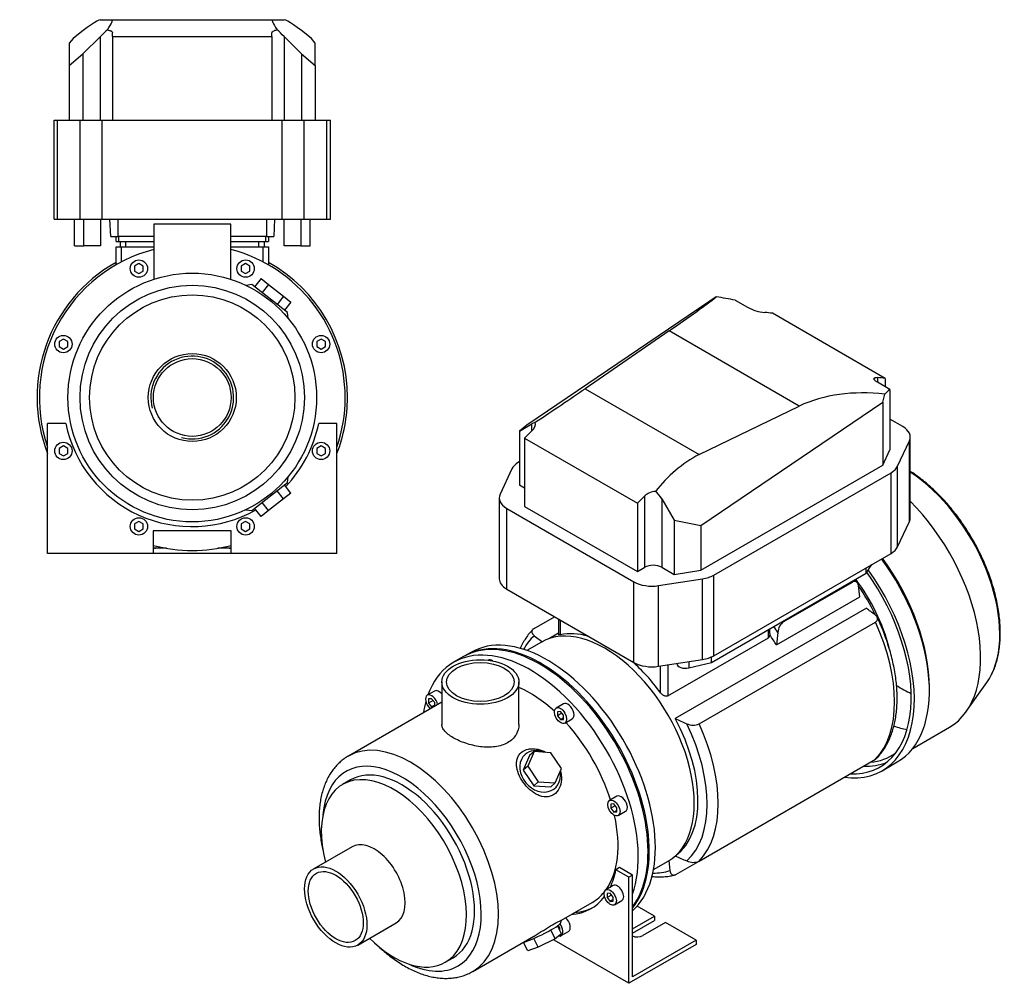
# Model space of a CAD drawing. Header units: millimetres. Extents: x 66 to 1175, y 12 to 813.
# Tile 2 of 2: x 607 to 1175, y 12 to 568. Entities that reach past the tile are written whole.
import ezdxf

# ---------------------------------------------------------------- set-up
doc = ezdxf.new("R2010")
doc.units = ezdxf.units.MM
for name, color, linetype in [('CARCASSA_MEC_90', 7, 'Continuous'), ('COPRIVENTOLA_MEC', 7, 'Continuous'), ('CORPO_MH_9_[2-3]', 7, 'Continuous'), ('FLANGIA_MOTORE_T', 7, 'Continuous'), ('STAFFA_3-5-9_INT', 7, 'Continuous'), ('VFD_SEMPL', 7, 'Continuous')]:
    doc.layers.add(name, color=color, linetype=linetype)

# ---------------------------------------------------------------- blocks, each defined once
blk = doc.blocks.new('SE')
at = {"layer": 'CARCASSA_MEC_90', "color": 7, "linetype": 'Continuous'}
for p, q in [((1048.1, 220.57), (1087.63, 243.39)), ((1043.82, 207.11), (1091.9, 234.87)), ((1095.72, 228.27), (985.41, 164.58)), ((903.95, 216.55), (915.8, 223.39)), ((918.14, 222.03), (918.14, 212.95)), ((919.02, 221.53), (919.02, 212.95)), ((999.2, 161.55), (1100.96, 220.3)), ((1039.23, 211.17), (1039.23, 215.97)), ((1040.1, 213.62), (1040.1, 216.48)), ((904.12, 212.43), (908.79, 208.89)), ((918.14, 213.86), (912.84, 210.8)), ((981.24, 177.7), (1039.23, 211.17)), ((1044.62, 214.34), (1043.82, 207.11)), ((977, 179.47), (977, 194.94)), ((981.24, 195.6), (981.24, 177.7)), ((999.2, 82.35), (1100.96, 141.1)), ((985.34, 85.23), (985.52, 85.33)), ((981.66, 82.68), (982.39, 76.86)), ((985.87, 74.65), (999.2, 82.35))]:
    blk.add_line(p, q, dxfattribs=at)
for centre, radius, start, end in [((284.46, 136.66), 813.39, 6.93431, 7.38313), ((606.95, -421.9), 813.39, 52.61687, 53.06569), ((1053.21, 213.62), 8.62, 126.351, 175.2134), ((1038.21, 212.77), 1.89, 302.4688, 0.1836), ((1477.59, 1274.61), 1214.25, 246.08791, 246.43153), ((995.75, 169.48), 8.65, 244.8702, 293.5654), ((1477.59, 1195.41), 1214.25, 246.08791, 246.43153), ((995.75, 90.25), 8.62, 244.7866, 293.649)]:
    blk.add_arc(centre, radius, start, end, dxfattribs=at)
for centre, major_axis, start_param, end_param in [((1062.21, 213.32), (-35, 60.62), 4.269513, 4.910665), ((1053.33, 208.2), (-41.5, 71.88), -1.409461, -1.403895), ((1060.09, 212.1), (-36.25, 62.79), 4.578505, 4.846414), ((1010.32, 183.36), (-39.43, 68.3), -1.44772, -1.395062), ((1013.8, 185.37), (-41.5, 71.88), -1.409461, -1.403895), ((1053.33, 208.2), (41.5, -71.88), 0.161335, 1.409461), ((948.1, 147.44), (-39.43, 68.3), 0.123076, 0.332793), ((948.01, 147.39), (-36.25, 62.79), 5.74462, 6.098847), ((1009.53, 182.91), (-36.25, 62.79), 4.764971, 4.858829), ((948.01, 147.39), (-36.25, 62.79), 4.896727, 5.250954), ((947.3, 146.98), (36.25, -62.79), 0.067278, 1.518214), ((948.1, 147.44), (39.43, -68.3), 0.123076, 1.44772), ((951.58, 149.45), (41.5, -71.88), 0.161335, 1.409461), ((948.1, 147.44), (39.43, -68.3), 5.950393, 6.160109)]:
    blk.add_ellipse(centre, major_axis=major_axis, ratio=0.57735, start_param=start_param, end_param=end_param, dxfattribs=at)
for points, knots in [([(1090.51, 242.92), (1090.42, 243.05), (1090, 243.66), (1089.56, 244.3), (1089.18, 244.82)], [0, 0, 0, 0, 0.00408685, 0.02294949, 0.02294949, 0.02294949, 0.02294949]), ([(1091.11, 241.19), (1091.05, 241.68), (1090.93, 242.12), (1090.66, 242.69), (1090.56, 242.87), (1090.32, 243.18), (1090.18, 243.32), (1089.88, 243.55), (1089.72, 243.64), (1089.36, 243.76), (1089.17, 243.79), (1088.86, 243.79), (1088.75, 243.78), (1088.53, 243.75), (1088.43, 243.73), (1088.09, 243.63), (1087.86, 243.53), (1087.63, 243.39)], [0, 0, 0, 0, 0.25, 0.25, 0.375, 0.375, 0.5, 0.5, 0.625, 0.625, 0.75, 0.75, 0.8125, 0.8125, 0.875, 0.875, 1, 1, 1, 1]), ([(1100.96, 220.3), (1101.19, 220.43), (1101.39, 220.58), (1101.73, 220.9), (1101.87, 221.07), (1102.07, 221.43), (1102.14, 221.61), (1102.22, 221.98), (1102.22, 222.17), (1102.18, 222.54), (1102.13, 222.73), (1101.98, 223.09), (1101.88, 223.27), (1101.63, 223.62), (1101.49, 223.79), (1101.17, 224.11), (1100.99, 224.27), (1100.79, 224.42)], [0, 0, 0, 0, 0.125, 0.125, 0.25, 0.25, 0.375, 0.375, 0.5, 0.5, 0.625, 0.625, 0.75, 0.75, 0.875, 0.875, 1, 1, 1, 1]), ([(1101.6, 141.61), (1102.22, 142.26), (1103.42, 143.5), (1105.24, 145.9), (1106.99, 148.62), (1108.54, 151.58), (1109.9, 154.75), (1111.04, 158.11), (1111.98, 161.66), (1112.69, 165.39), (1113.19, 169.27), (1113.47, 173.29), (1113.52, 177.43), (1113.35, 181.68), (1112.96, 186.02), (1112.36, 190.44), (1111.54, 194.91), (1110.52, 199.43), (1109.29, 203.98), (1107.86, 208.54), (1106.24, 213.1), (1104.45, 217.6), (1102.95, 221.02), (1102.14, 222.71), (1101.98, 223.05)], [0, 0, 0, 0, 0.035929, 0.081864, 0.128145, 0.174807, 0.22185, 0.269239, 0.316918, 0.364821, 0.412882, 0.461043, 0.509256, 0.557482, 0.605692, 0.653873, 0.702017, 0.750121, 0.798186, 0.846214, 0.894209, 0.942176, 0.990121, 1, 1, 1, 1]), ([(903.31, 216.03), (902.69, 215.39), (901.49, 214.14), (899.67, 211.74), (897.93, 209.02), (896.74, 206.76), (896.12, 205.43), (895.98, 205.12)], [0, 0, 0, 0, 0.0358646, 0.0818082, 0.128098, 0.1747697, 0.1887369, 0.1887369, 0.1887369, 0.1887369]), ([(903.95, 216.55), (903.72, 216.41), (903.52, 216.27), (903.18, 215.95), (903.05, 215.77), (902.84, 215.42), (902.77, 215.24), (902.7, 214.86), (902.69, 214.68), (902.73, 214.3), (902.79, 214.12), (902.94, 213.75), (903.04, 213.58), (903.28, 213.23), (903.42, 213.06), (903.74, 212.73), (903.92, 212.58), (904.12, 212.43)], [0, 0, 0, 0, 0.125, 0.125, 0.25, 0.25, 0.375, 0.375, 0.5, 0.5, 0.625, 0.625, 0.75, 0.75, 0.875, 0.875, 1, 1, 1, 1]), ([(919.02, 212.95), (918.76, 212.89), (918.55, 212.86), (918.33, 212.85), (918.27, 212.85), (918.18, 212.87), (918.15, 212.89), (918.14, 212.92), (918.14, 212.93), (918.14, 212.94)], [0, 0, 0, 0, 0.25, 0.25, 0.375, 0.375, 0.5, 0.5, 0.5325569, 0.5325569, 0.5325569, 0.5325569]), ([(981.24, 177.7), (981.09, 177.61), (980.92, 177.54), (980.55, 177.47), (980.36, 177.46), (979.96, 177.48), (979.76, 177.52), (979.36, 177.63), (979.17, 177.7), (978.78, 177.89), (978.59, 177.99), (978.23, 178.23), (978.06, 178.37), (977.56, 178.8), (977.26, 179.12), (977, 179.47)], [0, 0, 0, 0, 0.125, 0.125, 0.25, 0.25, 0.375, 0.375, 0.5, 0.5, 0.625, 0.625, 0.75, 0.75, 1, 1, 1, 1]), ([(1101.64, 141.61), (1101.61, 141.59), (1101.59, 141.57), (1101.4, 141.38), (1101.19, 141.23), (1100.96, 141.1)], [0.8566192, 0.8566192, 0.8566192, 0.8566192, 0.875, 0.875, 1, 1, 1, 1]), ([(971.89, 73.48), (972.2, 73.45), (973.66, 73.31), (976.24, 73.2), (979.53, 73.34), (982.56, 73.73), (984.25, 74.14), (985.1, 74.36)], [0.8098303, 0.8098303, 0.8098303, 0.8098303, 0.8227642, 0.8703688, 0.9176173, 0.964465, 1, 1, 1, 1]), ([(982.39, 76.86), (982.45, 76.37), (982.57, 75.93), (982.84, 75.35), (982.94, 75.18), (983.18, 74.86), (983.32, 74.73), (983.62, 74.5), (983.78, 74.41), (984.14, 74.29), (984.34, 74.26), (984.64, 74.25), (984.75, 74.26), (984.97, 74.29), (985.08, 74.32), (985.41, 74.42), (985.64, 74.52), (985.87, 74.65)], [0, 0, 0, 0, 0.25, 0.25, 0.375, 0.375, 0.5, 0.5, 0.625, 0.625, 0.75, 0.75, 0.8125, 0.8125, 0.875, 0.875, 1, 1, 1, 1])]:
    blk.add_open_spline(points, degree=3, knots=knots, dxfattribs=at)
blk.add_open_spline([(1040.1, 213.62), (1040.1, 213.33), (1040.1, 213.05), (1040.1, 212.77)], degree=3, dxfattribs=at)
at = {"layer": 'COPRIVENTOLA_MEC', "color": 7, "linetype": 'Continuous'}
for p, q in [((1132.1, 180.56), (1132.1, 182.44)), ((1153.38, 168.6), (1165.29, 185.46)), ((1122.49, 147.38), (1143.62, 159.58)), ((1104.86, 134.54), (1113.56, 139.56))]:
    blk.add_line(p, q, dxfattribs=at)
for centre, major_axis, start_param, end_param in [((1117.38, 245.17), (-39.15, 67.81), 3.508856, 5.431673), ((1099.99, 235.14), (-43.63, 75.56), 3.141593, 5.149732), ((1068.78, 217.12), (-44.78, 77.55), 3.141593, 4.897445), ((1070.41, 218.06), (-43.63, 75.56), 3.926991, 4.902382), ((1060.09, 212.1), (-44.78, 77.55), 2.725859, 4.878242), ((1060.09, 212.1), (-43.52, 75.39), 2.796644, 4.874897), ((1117.38, 245.17), (-39.15, 67.81), 3.401888, 3.508856), ((1115.95, 244.35), (-38.19, 66.15), -3.979419, -3.822098), ((1099.68, 234.96), (-42.37, 73.4), -3.726559, -3.594739), ((1067.86, 216.59), (-42.37, 73.4), 2.882539, 3.199703), ((1067.86, 216.59), (-43.52, 75.39), 2.796644, 3.05212)]:
    blk.add_ellipse(centre, major_axis=major_axis, ratio=0.57735, start_param=start_param, end_param=end_param, dxfattribs=at)
blk.add_open_spline([(1168.09, 190.26), (1168.41, 190.9), (1169.13, 192.34), (1170.19, 195.13), (1171.19, 198.42), (1171.98, 201.92), (1172.56, 205.57), (1172.92, 209.38), (1173.06, 213.32), (1172.99, 217.37), (1172.69, 221.53), (1172.19, 225.78), (1171.47, 230.09), (1170.54, 234.45), (1169.41, 238.86), (1168.08, 243.28), (1166.56, 247.7), (1164.85, 252.12), (1162.96, 256.51), (1160.89, 260.85), (1158.66, 265.13), (1156.27, 269.33), (1153.74, 273.45), (1151.06, 277.45), (1148.26, 281.33), (1145.33, 285.08), (1142.3, 288.67), (1139.17, 292.1), (1135.95, 295.35), (1132.66, 298.42), (1129.31, 301.28), (1125.9, 303.92), (1123.14, 305.87), (1121.51, 306.93), (1121.04, 307.23)], degree=3, knots=[0, 0, 0, 0, 0.015369, 0.0409651, 0.0666785, 0.0924838, 0.1183548, 0.1442681, 0.1702047, 0.1961498, 0.2220909, 0.2480225, 0.2739415, 0.2998464, 0.3257372, 0.3516147, 0.3774802, 0.4033355, 0.4291824, 0.4550231, 0.4808597, 0.5066945, 0.5325296, 0.5583667, 0.5842079, 0.6100556, 0.6359119, 0.661779, 0.6876592, 0.7135544, 0.7394662, 0.7653959, 0.791344, 0.8019576, 0.8019576, 0.8019576, 0.8019576], dxfattribs=at)
at = {"layer": 'CORPO_MH_9_[2-3]', "color": 7, "linetype": 'Continuous'}
for p, q in [((863.22, 200.34), (857.57, 197.07)), ((850.73, 185.72), (850.73, 161.23)), ((895.23, 161.23), (895.23, 185.72)), ((846.6, 180.49), (842.36, 178.04)), ((850.73, 174.08), (796.8, 142.94)), ((844.86, 176.07), (843.09, 175.91)), ((843.09, 175.91), (843.09, 173.56)), ((845.68, 175.05), (843.09, 173.56)), ((843.09, 173.56), (844.86, 171.36)), ((846.63, 173.87), (844.86, 176.07)), ((846.63, 172.38), (844.86, 171.36)), ((844.86, 171.36), (846.24, 171.48)), ((846.63, 171.71), (846.63, 173.87)), ((920.98, 173.13), (916.73, 170.68)), ((919.23, 168.7), (917.47, 168.55)), ((917.47, 168.55), (917.47, 166.19)), ((920.05, 167.68), (917.47, 166.19)), ((917.47, 166.19), (919.23, 163.99)), ((921, 166.5), (919.23, 168.7)), ((921, 165.01), (919.23, 163.99)), ((921, 164.15), (921, 166.5)), ((919.23, 163.99), (921, 164.15)), ((921.73, 162.02), (925.98, 164.47)), ((901.33, 143.21), (897.67, 134.81)), ((903.95, 145.57), (900.28, 137.17)), ((903.95, 145.57), (901.33, 143.21)), ((913.72, 144.92), (903.95, 145.57)), ((919.83, 135.88), (913.72, 144.92)), ((900.28, 137.17), (897.67, 134.81)), ((900.28, 137.17), (906.4, 128.12)), ((897.67, 134.81), (903.78, 125.77)), ((916.17, 127.48), (919.83, 135.88)), ((798.1, 129.26), (793.47, 126.58)), ((906.4, 128.12), (903.78, 125.77)), ((903.78, 125.77), (913.56, 125.13)), ((906.4, 128.12), (916.17, 127.48)), ((916.17, 127.48), (913.56, 125.13)), ((951.78, 119.77), (947.54, 117.32)), ((950.04, 115.35), (948.27, 115.19)), ((948.27, 115.19), (948.27, 112.83)), ((950.86, 114.32), (948.27, 112.83)), ((951.81, 113.15), (950.04, 115.35)), ((948.27, 112.83), (950.04, 110.63)), ((951.81, 111.65), (950.04, 110.63)), ((950.04, 110.63), (951.81, 110.79)), ((951.81, 110.79), (951.81, 113.15)), ((952.54, 108.66), (956.78, 111.11)), ((798.96, 90.67), (776.85, 77.9)), ((919.74, 48.22), (937.57, 58.51)), ((802.25, 33.9), (824.36, 46.67)), ((919.13, 46.42), (919.76, 48.21)), ((916.17, 37.49), (913.66, 42.65)), ((919.83, 40.38), (916.17, 37.49)), ((919.83, 40.38), (917.57, 45.02)), ((868.55, 18.67), (903.78, 39)), ((900.28, 30.64), (897.93, 35.47)), ((906.4, 32.62), (903.88, 37.79)), ((916.17, 37.49), (906.4, 32.62)), ((906.4, 32.62), (900.28, 30.64)), ((852.72, 23.96), (857.35, 26.63))]:
    blk.add_line(p, q, dxfattribs=at)
for centre, major_axis, ratio, start_param, end_param in [((907.35, 123.91), (44.13, -76.43), 0.57735, 0.241164, 3.141593), ((901.69, 120.65), (44.13, -76.43), 0.57735, 0.45581, 3.593987), ((879.91, 193.95), (2.5, -4.33), 0.57735, 2.288708, 3.141593), ((901.69, 120.65), (35.88, -62.14), 0.57735, 2.076031, 2.48384), ((844.86, 173.71), (-2.5, 4.33), 0.57735, 0, 2.122878), ((844.86, 173.71), (-2.5, 4.33), 0.57735, 4.160308, 6.283185), ((849.1, 176.16), (2.5, -4.33), 0.57735, 1.876836, 3.141593), ((901.69, 120.65), (44.13, -76.43), 0.57735, 3.660226, 3.763049), ((923.48, 168.8), (2.5, -4.33), 0.57735, 0, 3.141593), ((901.69, 120.65), (35.88, -62.14), 0.57735, 1.202887, 1.938706), ((832.68, 80.8), (-35.88, 62.14), 0.57735, 3.146203, 6.280891), ((907.45, 134.17), (-8.7, 9.66), 0.810411, 0, 4.056698), ((907.45, 134.17), (-8.7, 9.66), 0.810411, 5.253429, 6.283185), ((827.73, 77.94), (32.37, -56.08), 0.57735, 0, 3.835482), ((827.73, 77.94), (29.63, -51.31), 0.57735, 0, 3.141593), ((823.09, 75.27), (29.62, -51.31), 0.57735, 0, 4.269345), ((954.28, 115.44), (2.5, -4.33), 0.57735, 0, 3.141593), ((901.69, 120.65), (35.88, -62.14), 0.57735, 0.25816, 1.065562), ((811.66, 68.67), (12.7, -22), 0.57735, 0, 3.141593), ((901.69, 120.65), (35.88, -62.14), 0.57735, 0, 0.21901), ((907.45, 40.88), (11.69, 5.69), 0.099506, 3.627919, 6.183016), ((823.09, 75.27), (29.62, -51.31), 0.57735, 5.155433, 6.283185), ((827.73, 77.94), (32.37, -56.08), 0.57735, 5.589296, 6.283185), ((832.68, 80.8), (-35.88, 62.14), 0.57735, 3.141593, 3.146203)]:
    blk.add_ellipse(centre, major_axis=major_axis, ratio=ratio, start_param=start_param, end_param=end_param, dxfattribs=at)
for centre, major_axis in [((872.98, 185.72), (-22.25, 0)), ((872.98, 185.72), (-19.48, 0)), ((919.23, 166.35), (-2.5, 4.33)), ((950.04, 112.99), (-2.5, 4.33)), ((789.55, 55.9), (12.7, -22)), ((789.55, 55.9), (-11.21, 19.42))]:
    blk.add_ellipse(centre, major_axis=major_axis, ratio=0.57735, dxfattribs=at)
for points, knots in [([(895.23, 161.23), (895.23, 161.23), (895.23, 161.23), (895.23, 159.19), (894.66, 157.13), (893, 154.4), (892.31, 153.54), (890.68, 151.98), (889.76, 151.29), (887.7, 150.09), (886.54, 149.59), (884.11, 148.8), (882.83, 148.51), (878.77, 147.96), (875.89, 148.01), (871.53, 148.57), (870.1, 148.84), (867.26, 149.51), (865.84, 149.91), (863.16, 150.81), (861.88, 151.31), (859.44, 152.39), (858.29, 152.97), (855.2, 154.76), (853.53, 156.05), (851.87, 157.98), (851.44, 158.64), (850.88, 159.93), (850.74, 160.58), (850.73, 161.23), (850.73, 161.23), (850.73, 161.23)], [0.1249711, 0.1249711, 0.1249711, 0.1249711, 0.125, 0.125, 0.1875, 0.1875, 0.21875, 0.21875, 0.25, 0.25, 0.28125, 0.28125, 0.3125, 0.3125, 0.375, 0.375, 0.40625, 0.40625, 0.4375, 0.4375, 0.46875, 0.46875, 0.5, 0.5, 0.5625, 0.5625, 0.59375, 0.59375, 0.625, 0.625, 0.6250739, 0.6250739, 0.6250739, 0.6250739]), ([(796.92, 142.97), (796.68, 142.85), (795.66, 142.31), (793.81, 141), (791.57, 139.14), (789.5, 137.01), (787.61, 134.67), (785.91, 132.1), (784.4, 129.31), (783.1, 126.31), (782.01, 123.12), (781.14, 119.74), (780.49, 116.19), (780.07, 112.48), (779.87, 108.65), (779.9, 104.7), (780.16, 100.65), (780.64, 96.53), (781.31, 92.55), (781.87, 89.94), (782.15, 88.73)], [0, 0, 0, 0, 0.0048975, 0.0242233, 0.0435424, 0.0629296, 0.0824594, 0.102191, 0.1221629, 0.1423893, 0.16286, 0.1835448, 0.2044005, 0.2253792, 0.2464356, 0.2675321, 0.288637, 0.3097288, 0.3307976, 0.3488226, 0.3488226, 0.3488226, 0.3488226]), ([(916.31, 121.46), (915.71, 120.92), (915.06, 120.5), (913.65, 119.85), (912.89, 119.63), (910.55, 119.3), (908.9, 119.52), (906.48, 120.36), (905.67, 120.73), (904.11, 121.6), (903.35, 122.11), (901.13, 123.81), (899.78, 125.16), (897.37, 128.17), (896.36, 129.78), (894.79, 133.14), (894.24, 134.83), (893.86, 137.33), (893.81, 138.14), (893.87, 139.72), (893.98, 140.49), (894.38, 141.95), (894.67, 142.64), (895.43, 143.9), (895.91, 144.48), (897.6, 145.99), (899.08, 146.69), (901.57, 147.17), (902.46, 147.24), (904.24, 147.19), (905.15, 147.08), (907.63, 146.54), (909.18, 145.95), (910.63, 145.16)], [0, 0, 0, 0, 0.03125, 0.03125, 0.0625, 0.0625, 0.125, 0.125, 0.15625, 0.15625, 0.1875, 0.1875, 0.25, 0.25, 0.3125, 0.3125, 0.375, 0.375, 0.40625, 0.40625, 0.4375, 0.4375, 0.46875, 0.46875, 0.5, 0.5, 0.5625, 0.5625, 0.59375, 0.59375, 0.625, 0.625, 0.6792325, 0.6792325, 0.6792325, 0.6792325]), ([(919.21, 134.34), (919.52, 133.17), (919.71, 131.98), (919.84, 129), (919.58, 127.19), (918.43, 123.97), (917.51, 122.53), (916.31, 121.46)], [0.8346005, 0.8346005, 0.8346005, 0.8346005, 0.875, 0.875, 0.9375, 0.9375, 1, 1, 1, 1]), ([(903.78, 39), (903.85, 39.04), (903.92, 39.08), (904.75, 39.57), (905.53, 40.04), (907.12, 41.01), (907.94, 41.52), (909.57, 42.54), (910.37, 43.04), (911.95, 44.02), (912.74, 44.51), (914.96, 45.84), (916.29, 46.59), (917.82, 47.39), (918.26, 47.61), (918.97, 47.94), (919.25, 48.06), (919.67, 48.22), (919.78, 48.25), (919.77, 48.24)], [0.3721818, 0.3721818, 0.3721818, 0.3721818, 0.375, 0.375, 0.40625, 0.40625, 0.4375, 0.4375, 0.46875, 0.46875, 0.5, 0.5, 0.5625, 0.5625, 0.59375, 0.59375, 0.625, 0.625, 0.6619883, 0.6619883, 0.6619883, 0.6619883]), ([(813.25, 34.05), (813.33, 33.98), (814.45, 32.9), (816.65, 30.88), (819.92, 28.16), (823.24, 25.66), (826.62, 23.38), (830.04, 21.34), (833.48, 19.55), (836.94, 18.03), (840.4, 16.77), (843.83, 15.8), (847.23, 15.12), (850.58, 14.74), (853.84, 14.65), (857.02, 14.86), (860.07, 15.36), (863, 16.14), (865.75, 17.21), (867.72, 18.14), (868.61, 18.71), (868.74, 18.8)], [0.6435645, 0.6435645, 0.6435645, 0.6435645, 0.6450426, 0.6660782, 0.6871514, 0.7082644, 0.7294171, 0.7506058, 0.7718215, 0.7930445, 0.8142426, 0.8353763, 0.8563964, 0.8772483, 0.8978801, 0.9182523, 0.9383478, 0.9581766, 0.9777762, 0.9972068, 1, 1, 1, 1])]:
    blk.add_open_spline(points, degree=3, knots=knots, dxfattribs=at)
at = {"layer": 'FLANGIA_MOTORE_T', "color": 7, "linetype": 'Continuous'}
for p, q in [((908.33, 208.77), (899.89, 203.9)), ((867.47, 202.79), (863.93, 200.75)), ((972.89, 77.46), (981.33, 82.33))]:
    blk.add_line(p, q, dxfattribs=at)
for centre, major_axis, start_param, end_param in [((911.59, 126.36), (44.12, -76.43), 0.121401, 3.141593), ((944.83, 145.55), (36.5, -63.22), 0, 3.141593), ((908.06, 124.32), (44.12, -76.43), 0.219659, 3.149605)]:
    blk.add_ellipse(centre, major_axis=major_axis, ratio=0.57735, start_param=start_param, end_param=end_param, dxfattribs=at)
at = {"layer": 'STAFFA_3-5-9_INT', "color": 7, "linetype": 'Continuous'}
for p, q in [((953.29, 78.61), (951.17, 77.38)), ((958.62, 73.09), (951.17, 77.38)), ((960.74, 74.31), (953.29, 78.61)), ((960.74, 74.31), (958.62, 73.09)), ((960.74, 15.52), (960.74, 74.31)), ((949.66, 68.24), (945.42, 65.79)), ((958.62, 11.85), (958.62, 73.09)), ((947.92, 63.81), (946.15, 63.66)), ((946.15, 63.66), (946.15, 61.3)), ((948.74, 62.79), (946.15, 61.3)), ((949.69, 61.62), (947.92, 63.81)), ((946.15, 61.3), (947.92, 59.1)), ((949.69, 60.12), (947.92, 59.1)), ((947.92, 59.1), (949.69, 59.26)), ((949.69, 59.26), (949.69, 61.62)), ((950.42, 57.13), (954.66, 59.58)), ((973.46, 50.63), (963.49, 56.39)), ((960.74, 43.28), (973.46, 50.63)), ((960.74, 40.83), (973.46, 48.18)), ((979.83, 46.96), (966.68, 39.37)), ((973.46, 50.63), (973.46, 48.18)), ((997.51, 36.75), (979.83, 46.96)), ((917.93, 45.01), (917.66, 44.85)), ((918.88, 43.83), (917.79, 45.18)), ((918.88, 42.33), (918.88, 43.83)), ((918.88, 42.34), (918.88, 42.34)), ((919.61, 39.34), (923.85, 41.79)), ((915.48, 36.75), (915.48, 37.15)), ((958.62, 11.85), (915.48, 36.75)), ((997.51, 34.3), (958.62, 11.85)), ((997.51, 36.75), (960.74, 15.52)), ((997.51, 36.75), (997.51, 34.3))]:
    blk.add_line(p, q, dxfattribs=at)
for centre, major_axis, start_param, end_param in [((899.57, 119.42), (-37.25, 64.52), 3.514775, 3.724263), ((952.16, 63.91), (-2.5, 4.33), 3.141593, 6.283185), ((899.57, 119.42), (-37.25, 64.52), 2.869041, 3.382098), ((901.69, 120.65), (-37.25, 64.52), 2.869041, 3.113115), ((917.11, 43.67), (2.5, -4.33), 0, 1.815566), ((921.35, 46.12), (-2.5, 4.33), 3.141593, 5.26447), ((917.11, 43.67), (2.5, -4.33), 5.830585, 6.283185), ((963.49, 41.2), (4.5, 0), 4.052757, 5.497787)]:
    blk.add_ellipse(centre, major_axis=major_axis, ratio=0.57735, start_param=start_param, end_param=end_param, dxfattribs=at)
blk.add_ellipse((947.92, 61.46), major_axis=(2.5, -4.33), ratio=0.57735, dxfattribs=at)
at = {"layer": 'VFD_SEMPL', "color": 7, "linetype": 'Continuous'}
for p, q in [((1004.79, 405.13), (899.71, 333.88)), ((1009.13, 407.9), (1004.79, 405.13)), ((1020.07, 406.02), (1027.2, 401.9)), ((1106.53, 360.9), (1041.48, 398.46)), ((981.89, 388.27), (933.43, 354.92)), ((1056.93, 344.95), (981.89, 388.27)), ((1102.16, 361.35), (1102.16, 358.62)), ((1109.29, 354.5), (1102.16, 358.62)), ((1106.53, 360.9), (1106.53, 356.1)), ((933.43, 354.92), (999.17, 316.97)), ((1109.29, 354.5), (1109.29, 319.63)), ((1000.12, 275.91), (1105.2, 347.15)), ((1105.2, 347.15), (1106.36, 351.76)), ((1105.2, 347.15), (1105.2, 310.81)), ((999.17, 316.97), (1056.93, 344.95)), ((1116.75, 333.04), (1109.29, 337.35)), ((895.62, 330.52), (902.75, 334.61)), ((899.71, 333.88), (895.62, 330.52)), ((895.62, 330.52), (895.62, 299.29)), ((902.75, 330.63), (902.75, 334.61)), ((898.51, 326.44), (963.56, 288.88)), ((898.51, 326.44), (898.51, 287.01)), ((1113.75, 310.25), (1120.54, 324.87)), ((1120.54, 278.33), (1120.54, 324.87)), ((1121.04, 280.52), (1121.04, 327.06)), ((1105.2, 310.81), (1109.29, 319.63)), ((895.62, 312.85), (894.95, 312.47)), ((891.16, 308.68), (884.37, 294.05)), ((1000.12, 250.14), (1105.2, 310.81)), ((1113.75, 263.71), (1113.75, 310.25)), ((1007.66, 247.4), (1109.96, 306.46)), ((1109.96, 259.92), (1109.96, 306.46)), ((898.51, 297.63), (895.62, 299.29)), ((883.87, 291.86), (883.87, 245.32)), ((967.81, 251.9), (967.81, 293.07)), ((977.71, 291.34), (984.84, 279.01)), ((977.71, 291.34), (977.71, 251.9)), ((888.17, 239.34), (888.17, 285.88)), ((888.17, 285.88), (961.61, 243.48)), ((898.51, 287.01), (963.56, 249.45)), ((963.56, 288.88), (963.56, 249.45)), ((984.84, 279.01), (984.84, 247.78)), ((984.84, 279.01), (1000.12, 275.91)), ((1000.12, 275.91), (1000.12, 250.14)), ((1113.75, 263.71), (1120.54, 278.33)), ((1007.66, 200.86), (1109.96, 259.92)), ((963.56, 249.45), (967.81, 251.9)), ((977.71, 251.9), (984.84, 247.78)), ((984.84, 247.78), (1000.12, 250.14)), ((1095.63, 248.54), (1098.93, 253.55)), ((1095.63, 248.54), (1095.63, 251.64)), ((975.76, 241.29), (1001.1, 245.21)), ((1001.1, 198.67), (1001.1, 245.21)), ((1006.34, 196.99), (1095.63, 248.54)), ((1007.66, 200.86), (1007.66, 247.4)), ((888.17, 239.34), (961.61, 196.94)), ((961.61, 196.94), (961.61, 243.48)), ((975.76, 194.75), (975.76, 241.29)), ((1006.34, 196.99), (1006.34, 200.18)), ((975.76, 194.75), (1001.1, 198.67)), ((993.27, 197.46), (993.27, 193.83)), ((993.27, 193.83), (1006.34, 196.99))]:
    blk.add_line(p, q, dxfattribs=at)
for centre, radius, start, end in [((1039.72, 425.46), 26.68, 242.0197, 264.3671), ((899.36, 334.83), 5.4, 308.9738, 8.5233), ((974.33, 286.1), 9.54, 92.197, 133.1161)]:
    blk.add_arc(centre, radius, start, end, dxfattribs=at)
for centre, major_axis, ratio, start_param, end_param in [((874.15, 326.39), (143.84, 90.12), 0.041169, -0.750318, -0.379556), ((946.45, 284.65), (163.37, 51.67), 0.697902, 0.897874, 0.969519), ((985.48, 262.11), (75, 129.9), 0.57735, 0.229193, 0.277062), ((1050.53, 224.55), (75, 129.9), 0.57735, 0.229193, 0.277062), ((829.12, 295.41), (143.84, 90.12), 0.041169, -1.043574, -0.785676), ((1161.86, 160.28), (-114.19, 179.64), 0.599566, 5.82996, 6.200723), ((1089.57, 202.02), (29.18, 155.85), 0.218386, 0.252993, 0.324638), ((897.8, 331.25), (7, 4.39), 0.037727, 0.149736, 0.761758), ((936.12, 233.63), (75, 129.9), 0.57735, 1.105382, 1.147867), ((1106.39, 327.06), (-14.65, 0), 0.57735, 2.879793, 3.926991), ((1108.17, 134.3), (114.19, -179.64), 0.599566, 3.094487, 3.352385), ((905.31, 306.49), (-14.65, 0), 0.57735, 5.497787, 6.021386), ((1099.6, 312.44), (14.65, 0), 0.57735, 5.497787, 6.021386), ((972.76, 287.98), (-4.6, 8.76), 0.601958, 4.779828, 5.39185), ((898.52, 291.86), (14.65, 0), 0.57735, 2.879793, 3.926991), ((1001.17, 196.07), (75, 129.9), 0.57735, 1.105382, 1.147867), ((1106.39, 280.52), (-14.65, 0), 0.57735, 2.879793, 3.141593), ((1099.6, 265.9), (14.65, 0), 0.57735, 5.497787, 6.021386), ((972.76, 249.04), (7, 0), 0.57735, 0.785398, 2.356194), ((898.52, 245.32), (14.65, 0), 0.57735, 3.141593, 3.926991), ((997.3, 253.38), (14.65, 0), 0.57735, 4.974188, 5.497787), ((971.97, 249.46), (-14.65, 0), 0.57735, 0.785398, 1.832596), ((997.3, 206.84), (14.65, 0), 0.57735, 4.974188, 5.497787), ((971.97, 202.92), (-14.65, 0), 0.57735, 0.785398, 1.832596), ((991.34, 196.49), (5, 0), 0.57735, 3.178568, 5.10883)]:
    blk.add_ellipse(centre, major_axis=major_axis, ratio=ratio, start_param=start_param, end_param=end_param, dxfattribs=at)
blk.add_open_spline([(1102.16, 358.62), (1101.81, 358.82), (1101.5, 359.02), (1100.98, 359.41), (1100.75, 359.6), (1100.41, 359.96), (1100.28, 360.13), (1100.13, 360.44), (1100.1, 360.58), (1100.13, 360.83), (1100.19, 360.94), (1100.39, 361.12), (1100.53, 361.19), (1100.79, 361.27), (1100.89, 361.3), (1101.1, 361.33), (1101.22, 361.34), (1101.58, 361.37), (1101.85, 361.37), (1102.16, 361.35)], degree=3, knots=[0, 0, 0, 0, 0.125, 0.125, 0.25, 0.25, 0.375, 0.375, 0.5, 0.5, 0.625, 0.625, 0.75, 0.75, 0.8125, 0.8125, 0.875, 0.875, 1, 1, 1, 1], dxfattribs=at)
blk = doc.blocks.new('SE4')
at = {"layer": 'CARCASSA_MEC_90', "color": 7, "linetype": 'Continuous'}
for p, q in [((665.23, 436.85), (665.23, 439.85)), ((668.23, 439.85), (668.23, 436.85)), ((745.23, 436.85), (745.23, 439.85)), ((748.23, 439.85), (748.23, 436.85)), ((662.73, 426.35), (662.73, 436.85)), ((662.73, 436.85), (665.73, 436.85)), ((665.73, 436.85), (684.48, 436.85)), ((665.73, 436.85), (665.73, 428)), ((728.98, 436.85), (747.73, 436.85)), ((747.73, 428), (747.73, 436.85)), ((747.73, 436.85), (750.73, 436.85)), ((750.73, 436.85), (750.73, 426.35))]:
    blk.add_line(p, q, dxfattribs=at)
at = {"layer": 'COPRIVENTOLA_MEC', "color": 7, "linetype": 'Continuous'}
for start, end in [(119.4291, 201.1816), (0, 60.5709), (338.8184, 0), (255.4481, 256.294), (283.706, 284.5519)]:
    blk.add_arc((706.73, 349.85), 89.55, start, end, dxfattribs=at)
at = {"layer": 'CORPO_MH_9_[2-3]', "color": 7, "linetype": 'Continuous'}
for p, q in [((728.98, 449.85), (684.48, 449.85)), ((684.48, 449.85), (684.48, 418.07)), ((728.98, 418.07), (728.98, 449.85)), ((675.92, 427.11), (673.42, 425.67)), ((678.42, 425.67), (675.92, 427.11)), ((737.53, 427.11), (735.03, 425.67)), ((740.03, 425.67), (737.53, 427.11)), ((673.42, 425.67), (673.42, 422.78)), ((673.42, 422.78), (675.92, 421.34)), ((675.92, 421.34), (678.42, 422.78)), ((678.42, 422.78), (678.42, 425.67)), ((735.03, 425.67), (735.03, 422.78)), ((735.03, 422.78), (737.53, 421.34)), ((737.53, 421.34), (740.03, 422.78)), ((740.03, 422.78), (740.03, 425.67)), ((741.12, 414.99), (737.75, 414.57)), ((761.6, 398.98), (741.12, 414.99)), ((746.41, 418.47), (742.72, 413.74)), ((746.41, 418.47), (750.73, 415.09)), ((750.73, 415.09), (747.04, 410.36)), ((750.73, 415.09), (759.38, 408.33)), ((759.38, 408.33), (755.68, 403.61)), ((759.38, 408.33), (763.7, 404.96)), ((763.7, 404.96), (760, 400.23)), ((762.02, 395.59), (761.6, 398.98)), ((632.35, 383.55), (629.85, 382.1)), ((629.85, 382.1), (629.85, 379.22)), ((634.85, 382.1), (632.35, 383.55)), ((634.85, 379.22), (634.85, 382.1)), ((781.1, 383.55), (778.6, 382.1)), ((778.6, 382.1), (778.6, 379.22)), ((783.6, 382.1), (781.1, 383.55)), ((783.6, 379.22), (783.6, 382.1)), ((629.85, 379.22), (632.35, 377.77)), ((632.35, 377.77), (634.85, 379.22)), ((778.6, 379.22), (781.1, 377.77)), ((781.1, 377.77), (783.6, 379.22)), ((761.6, 300.73), (762.02, 304.09)), ((741.12, 284.72), (761.6, 300.73)), ((759.38, 291.37), (755.68, 296.1)), ((763.7, 294.75), (760, 299.48)), ((759.38, 291.37), (750.73, 284.62)), ((763.7, 294.75), (759.38, 291.37)), ((737.73, 285.13), (741.12, 284.72)), ((746.41, 281.24), (742.72, 285.97)), ((750.73, 284.62), (746.41, 281.24)), ((750.73, 284.62), (747.04, 289.35))]:
    blk.add_line(p, q, dxfattribs=at)
for centre, radius in [((675.92, 424.23), 5), ((737.53, 424.23), 5), ((706.73, 349.85), 71.75), ((706.73, 349.85), 64.75), ((706.73, 349.85), 59.25), ((632.35, 380.66), 5), ((781.1, 380.66), 5), ((706.73, 349.85), 25.4), ((706.73, 349.85), 22.42)]:
    blk.add_circle(centre, radius, dxfattribs=at)
for radius, start, end in [(88.25, 104.6033, 198.884), (88.25, 0, 75.3967), (23.9, 255, 195), (88.25, 341.116, 0), (88.25, 255.2289, 284.7711)]:
    blk.add_arc((706.73, 349.85), radius, start, end, dxfattribs=at)
at = {"layer": 'STAFFA_3-5-9_INT', "color": 7, "linetype": 'Continuous'}
for p, q in [((623.23, 259.85), (623.23, 334.85)), ((633.75, 334.85), (623.23, 334.85)), ((790.23, 334.85), (779.7, 334.85)), ((790.23, 259.85), (790.23, 334.85)), ((632.35, 321.93), (629.85, 320.49)), ((629.85, 320.49), (629.85, 317.6)), ((634.85, 320.49), (632.35, 321.93)), ((634.85, 317.6), (634.85, 320.49)), ((781.1, 321.93), (778.6, 320.49)), ((778.6, 320.49), (778.6, 317.6)), ((783.6, 320.49), (781.1, 321.93)), ((783.6, 317.6), (783.6, 320.49)), ((629.85, 317.6), (632.35, 316.16)), ((632.35, 316.16), (634.85, 317.6)), ((778.6, 317.6), (781.1, 316.16)), ((781.1, 316.16), (783.6, 317.6)), ((675.92, 278.37), (673.42, 276.92)), ((673.42, 276.92), (673.42, 274.04)), ((673.42, 274.04), (675.92, 272.59)), ((678.42, 276.92), (675.92, 278.37)), ((675.92, 272.59), (678.42, 274.04)), ((678.42, 274.04), (678.42, 276.92)), ((729.23, 272.85), (684.23, 272.85)), ((684.23, 272.85), (684.23, 259.85)), ((729.23, 259.85), (729.23, 272.85)), ((737.53, 278.37), (735.03, 276.92)), ((735.03, 276.92), (735.03, 274.04)), ((735.03, 274.04), (737.53, 272.59)), ((740.03, 276.92), (737.53, 278.37)), ((737.53, 272.59), (740.03, 274.04)), ((740.03, 274.04), (740.03, 276.92)), ((691.92, 262.85), (684.23, 262.85)), ((729.23, 262.85), (721.53, 262.85)), ((684.23, 259.85), (623.23, 259.85)), ((729.23, 259.85), (684.23, 259.85)), ((790.23, 259.85), (729.23, 259.85))]:
    blk.add_line(p, q, dxfattribs=at)
for centre in [(632.35, 319.05), (781.1, 319.05), (675.92, 275.48), (737.53, 275.48)]:
    blk.add_circle(centre, 5, dxfattribs=at)
for start, end in [(191.6155, 299.5328), (316.4672, 348.3845)]:
    blk.add_arc((706.73, 349.85), 74.5, start, end, dxfattribs=at)
at = {"layer": 'VFD_SEMPL', "color": 7, "linetype": 'Continuous'}
for p, q in [((653.67, 567.85), (660.24, 567.85)), ((660.24, 567.85), (753.21, 567.85)), ((753.21, 567.85), (759.78, 567.85)), ((637.97, 556.94), (635.73, 554.37)), ((643.63, 548.1), (653.73, 558.15)), ((653.73, 509.85), (653.73, 558.15)), ((660.73, 558.14), (660.73, 560.28)), ((660.73, 558.14), (752.73, 558.14)), ((660.73, 558.14), (660.73, 509.85)), ((752.73, 558.14), (752.73, 560.28)), ((752.73, 558.14), (752.73, 509.85)), ((759.73, 558.15), (769.82, 548.1)), ((759.73, 558.15), (759.73, 509.85)), ((777.73, 554.37), (775.48, 556.94)), ((635.73, 554.37), (635.73, 541.41)), ((777.73, 541.41), (777.73, 554.37)), ((635.73, 541.41), (643.63, 548.1)), ((643.63, 548.1), (643.63, 509.85)), ((769.82, 548.1), (769.82, 509.85)), ((769.82, 548.1), (777.73, 541.41)), ((635.73, 541.41), (635.73, 509.85)), ((777.73, 541.41), (777.73, 509.85)), ((627.03, 452.85), (627.03, 509.85)), ((627.03, 509.85), (628.99, 509.85)), ((628.99, 452.85), (628.99, 509.85)), ((628.99, 509.85), (642.1, 509.85)), ((642.1, 452.85), (642.1, 509.85)), ((642.1, 509.85), (654.79, 509.85)), ((654.79, 452.85), (654.79, 509.85)), ((654.79, 509.85), (758.66, 509.85)), ((758.66, 452.85), (758.66, 509.85)), ((758.66, 509.85), (771.35, 509.85)), ((771.35, 452.85), (771.35, 509.85)), ((771.35, 509.85), (784.46, 509.85)), ((784.46, 452.85), (784.46, 509.85)), ((784.46, 509.85), (786.42, 509.85)), ((786.42, 452.85), (786.42, 509.85)), ((627.03, 452.85), (628.99, 452.85)), ((628.99, 452.85), (642.1, 452.85)), ((638.73, 437.35), (638.73, 452.85)), ((642.1, 452.85), (654.79, 452.85)), ((644.1, 437.35), (644.1, 452.85)), ((653.73, 452.85), (653.73, 437.35)), ((654.79, 452.85), (758.66, 452.85)), ((659.73, 442.85), (659.2, 452.85)), ((663.73, 452.85), (663.73, 442.85)), ((749.73, 442.85), (749.73, 452.85)), ((754.25, 452.85), (753.73, 442.85)), ((758.66, 452.85), (771.35, 452.85)), ((759.73, 437.35), (759.73, 452.85)), ((769.35, 452.85), (769.35, 437.35)), ((771.35, 452.85), (784.46, 452.85)), ((774.73, 437.35), (774.73, 452.85)), ((784.46, 452.85), (786.42, 452.85)), ((659.73, 442.85), (663.73, 442.85)), ((662.73, 439.85), (662.73, 442.85)), ((662.73, 439.85), (664.23, 439.85)), ((684.48, 442.85), (663.73, 442.85)), ((664.23, 442.85), (664.23, 439.85)), ((664.23, 439.85), (684.48, 439.85)), ((749.73, 442.85), (728.98, 442.85)), ((728.98, 439.85), (749.23, 439.85)), ((749.23, 439.85), (749.23, 442.85)), ((749.23, 439.85), (750.73, 439.85)), ((749.73, 442.85), (753.73, 442.85)), ((750.73, 442.85), (750.73, 439.85)), ((638.73, 437.35), (644.1, 437.35)), ((653.73, 437.35), (644.1, 437.35)), ((769.35, 437.35), (759.73, 437.35)), ((769.35, 437.35), (774.73, 437.35))]:
    blk.add_line(p, q, dxfattribs=at)
for centre, major_axis, ratio, start_param, end_param in [((503.28, 417.87), (151, 149.86), 0.043494, 0.057055, 0.427817), ((509.41, 417.89), (-151, -149.86), 0.043494, 2.905392, 3.16329), ((904.04, 417.89), (151, -149.86), 0.043494, 3.119895, 3.377793), ((910.17, 417.87), (-151, 149.86), 0.043494, -0.427817, -0.057055), ((653.73, 557.54), (6.99, 6.99), 0.043661, 0.915141, 1.527163), ((759.73, 557.54), (-6.99, 6.99), 0.043661, -1.527163, -0.915141)]:
    blk.add_ellipse(centre, major_axis=major_axis, ratio=ratio, start_param=start_param, end_param=end_param, dxfattribs=at)
for points, knots in [([(657.75, 562.05), (658.22, 561.95), (658.64, 561.84), (659.19, 561.65), (659.37, 561.59), (659.68, 561.45), (659.82, 561.37), (660.08, 561.22), (660.19, 561.14), (660.38, 560.98), (660.47, 560.89), (660.66, 560.64), (660.73, 560.46), (660.73, 560.28)], [0, 0, 0, 0, 0.25, 0.25, 0.375, 0.375, 0.5, 0.5, 0.625, 0.625, 0.75, 0.75, 1, 1, 1, 1]), ([(752.73, 560.28), (752.73, 560.46), (752.79, 560.64), (753.05, 560.98), (753.24, 561.14), (753.75, 561.45), (754.06, 561.59), (754.81, 561.84), (755.23, 561.95), (755.7, 562.05)], [0, 0, 0, 0, 0.25, 0.25, 0.5, 0.5, 0.75, 0.75, 1, 1, 1, 1])]:
    blk.add_open_spline(points, degree=3, knots=knots, dxfattribs=at)

msp = doc.modelspace()

# ---------------------------------------------------------------- block references
for name in ['SE4', 'SE']:
    msp.add_blockref(name, (0, 0))

doc.saveas('drawing.dxf')
